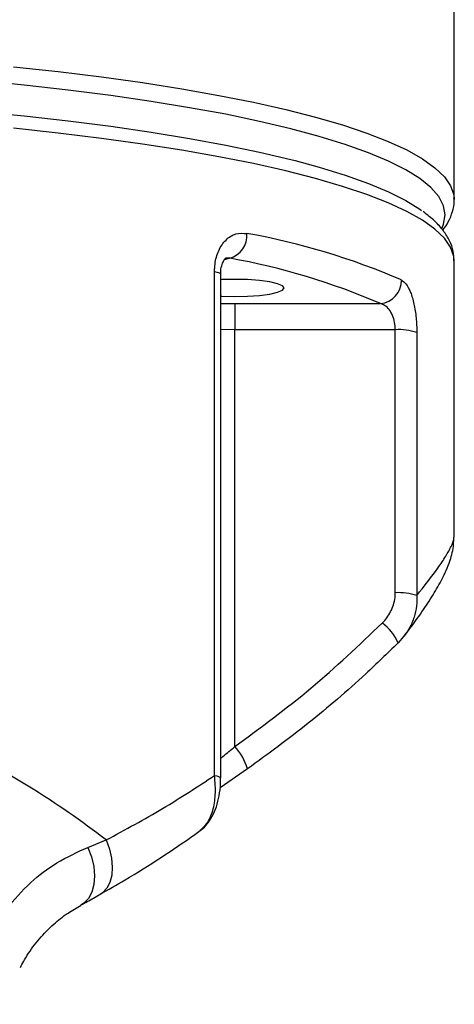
# Model space of a CAD drawing. Extents: x 3373 to 3643, y 1594 to 2429.
# Tile 5 of 8: x 3565 to 3613, y 1798 to 1907. Entities that reach past the tile are written whole.
import ezdxf

# ---------------------------------------------------------------- set-up
doc = ezdxf.new("R2010")
doc.units = 0
doc.header["$LTSCALE"] = 5
doc.layers.get('0').update_dxf_attribs({"linetype": 'CONTINUOUS'})

msp = doc.modelspace()

# ---------------------------------------------------------------- linework, layer by layer
at = {"color": 7, "linetype": 'CONTINUOUS'}
for p, q in [((3613.39, 1887.21), (3613.39, 2044.33)), ((3613.39, 1887.29), (3613.39, 1887.21)), ((3588.44, 1880.7), (3587.85, 1880.52)), ((3588.44, 1880.7), (3588, 1880.71)), ((3613.39, 1849.7), (3613.39, 1880.39)), ((3586.76, 1823.24), (3586.76, 1879.22)), ((3587.44, 1822.94), (3587.44, 1878.92)), ((3587.44, 1875.68), (3589.01, 1875.66)), ((3589.01, 1875.66), (3605.19, 1875.66)), ((3589.01, 1875.66), (3589.01, 1872.76)), ((3589.01, 1872.76), (3587.44, 1872.78)), ((3589.01, 1826.46), (3589.01, 1872.76)), ((3606.85, 1872.76), (3589.01, 1872.76)), ((3606.85, 1843.54), (3606.85, 1872.76)), ((3609.24, 1872.45), (3609.24, 1843.23)), ((3613.35, 1849.67), (3613.35, 1849.7)), ((3607.8, 1838.7), (3607.15, 1837.96)), ((3590.42, 1823.97), (3587.37, 1821.87)), ((3572.67, 1815.26), (3574.71, 1816.08))]:
    msp.add_line(p, q, dxfattribs=at)
at = {"color": 7, "linetype": 'CONTINUOUS', "flags": 128}
for points in [[(3564.39, 1901.95), (3569.38, 1901.42), (3574.18, 1900.83), (3578.76, 1900.2), (3583.12, 1899.52), (3587.23, 1898.79), (3591.09, 1898.02), (3594.68, 1897.22), (3597.98, 1896.38), (3600.99, 1895.5), (3603.69, 1894.6), (3606.07, 1893.67), (3608.13, 1892.72), (3609.86, 1891.74), (3611.25, 1890.75), (3612.3, 1889.75), (3613, 1888.74), (3613.35, 1887.72), (3613.39, 1887.29)], [(3612.05, 1884.09), (3612.22, 1884.49), (3612.39, 1885.51), (3612.22, 1886.53), (3611.69, 1887.54), (3610.8, 1888.55), (3609.57, 1889.54), (3608, 1890.52), (3606.09, 1891.48), (3603.85, 1892.42), (3601.28, 1893.34), (3598.4, 1894.22), (3595.22, 1895.08), (3591.75, 1895.9), (3588, 1896.68), (3583.98, 1897.42), (3579.72, 1898.12), (3575.22, 1898.77), (3570.5, 1899.37), (3565.58, 1899.92), (3560.47, 1900.42)], [(3535.3, 1898.58), (3538.61, 1898.45), (3544.25, 1898.18), (3549.79, 1897.85), (3555.2, 1897.46), (3560.47, 1897.01), (3565.58, 1896.51), (3570.5, 1895.96), (3575.22, 1895.36), (3579.72, 1894.71), (3583.98, 1894.01), (3588, 1893.27), (3591.75, 1892.49), (3595.22, 1891.67), (3595.71, 1891.54)], [(3613.39, 1880.39), (3613.35, 1880.9), (3613, 1881.92), (3612.3, 1882.93), (3611.25, 1883.93), (3609.86, 1884.92), (3608.13, 1885.89), (3606.07, 1886.85), (3603.69, 1887.78), (3600.99, 1888.68), (3597.98, 1889.55), (3594.68, 1890.39), (3591.09, 1891.2), (3587.23, 1891.97), (3583.12, 1892.69), (3578.76, 1893.37), (3574.18, 1894.01), (3569.38, 1894.59), (3564.39, 1895.13)], [(3595.71, 1891.54), (3598.4, 1890.81), (3601.28, 1889.93), (3603.85, 1889.01), (3606.09, 1888.07), (3608, 1887.11), (3609.57, 1886.13), (3609.76, 1886)], [(3586.76, 1879.22), (3587.01, 1879.16), (3587.2, 1879.1), (3587.34, 1879.04), (3587.42, 1878.97), (3587.44, 1878.92)], [(3594.51, 1877.4), (3594.32, 1877.64), (3593.77, 1877.87), (3592.89, 1878.07), (3591.76, 1878.22), (3590.43, 1878.32), (3589.01, 1878.35), (3587.58, 1878.32), (3587.44, 1878.31)], [(3587.44, 1876.48), (3587.58, 1876.47), (3589.01, 1876.44), (3590.43, 1876.47), (3591.76, 1876.57), (3592.89, 1876.72), (3593.77, 1876.92), (3594.32, 1877.15), (3594.51, 1877.4)], [(3586.76, 1823.24), (3587.01, 1823.19), (3587.2, 1823.13), (3587.34, 1823.06), (3587.42, 1822.99), (3587.44, 1822.94)], [(3574.71, 1816.08), (3575.08, 1815.06), (3575.31, 1814.04), (3575.39, 1813.06), (3575.33, 1812.16), (3575.12, 1811.37), (3574.77, 1810.71), (3574.29, 1810.2), (3574.03, 1810.03)], [(3572.67, 1815.26), (3573.07, 1814.19), (3573.32, 1813.12), (3573.41, 1812.09), (3573.34, 1811.13), (3573.11, 1810.29), (3572.73, 1809.58), (3572.21, 1809.05), (3571.91, 1808.85)]]:
    msp.add_lwpolyline(points, dxfattribs=at)
at = {"color": 7, "linetype": 'CONTINUOUS'}
for centre, radius, start, end in [((3587.7, 1883.25), 2.66, 286.148, 4.0638), ((3576.44, 1806.01), 78.68, 66.7088, 79.8121), ((3574.88, 1805.24), 76.67, 66.7088, 79.812), ((3604.95, 1878.24), 2.59, 275.3842, 0.5931), ((3607.23, 1866.27), 6.5, 71.9408, 93.3447), ((3607.23, 1837.05), 6.5, 71.9408, 93.3447), ((3602.22, 1835.88), 5.35, 22.8219, 53.3969), ((3584.26, 1822.11), 6.44, 16.8108, 42.4785)]:
    msp.add_arc(centre, radius, start, end, dxfattribs=at)
msp.add_ellipse((3515.39, 1736.88), major_axis=(0, 99.49), ratio=0.985065, start_param=5.633125, end_param=5.842769, dxfattribs=at)
for points, knots in [([(3612.13, 1883.81), (3612.35, 1884.11), (3612.81, 1884.74), (3613.23, 1885.84), (3613.43, 1886.74), (3613.37, 1887.23), (3613.36, 1887.33)], [0, 0, 0, 0, 0.287264, 0.612059, 0.921936, 1, 1, 1, 1]), ([(3613.37, 1880.39), (3613.36, 1880.75), (3613.33, 1881.53), (3612.9, 1882.66), (3612.21, 1883.78), (3611.26, 1884.86), (3610.4, 1885.52), (3609.96, 1885.87)], [0, 0, 0, 0, 0.164188, 0.354727, 0.553224, 0.769728, 1, 1, 1, 1]), ([(3586.76, 1879.22), (3586.77, 1879.5), (3586.8, 1880.33), (3587.18, 1881.63), (3588, 1882.82), (3589.12, 1883.52), (3589.94, 1883.47), (3590.35, 1883.44)], [0, 0, 0, 0, 0.105766, 0.314155, 0.535345, 0.767215, 1, 1, 1, 1]), ([(3587.45, 1878.92), (3587.45, 1878.99), (3587.42, 1879.33), (3587.54, 1879.88), (3587.75, 1880.42), (3587.96, 1880.7), (3588.04, 1880.73), (3588.02, 1880.72), (3588.02, 1880.72)], [0, 0, 0, 0, 0.05417, 0.276658, 0.499228, 0.728088, 0.972917, 1, 1, 1, 1]), ([(3607.54, 1878.27), (3607.71, 1878.15), (3608.07, 1877.9), (3608.55, 1876.99), (3608.94, 1875.67), (3609.19, 1874.09), (3609.23, 1873), (3609.24, 1872.45)], [0, 0, 0, 0, 0.179599, 0.394846, 0.600154, 0.800563, 1, 1, 1, 1]), ([(3606.85, 1872.76), (3606.83, 1873.04), (3606.8, 1873.59), (3606.55, 1874.38), (3606.17, 1875.04), (3605.7, 1875.48), (3605.35, 1875.6), (3605.19, 1875.66)], [0, 0, 0, 0, 0.188646, 0.382175, 0.587131, 0.809687, 1, 1, 1, 1]), ([(3607.83, 1838.72), (3608.26, 1839.29), (3609.25, 1840.58), (3610.49, 1842.41), (3611.62, 1844.25), (3612.39, 1845.73), (3612.9, 1846.96), (3613.18, 1847.95), (3613.34, 1848.79), (3613.34, 1849.43), (3613.35, 1849.68)], [0, 0, 0, 0, 0.146245, 0.332376, 0.518638, 0.711276, 0.824553, 0.896125, 0.959314, 1, 1, 1, 1]), ([(3609.24, 1843.23), (3610.08, 1844.29), (3611.38, 1845.93), (3612.5, 1847.64), (3613.09, 1848.72), (3613.39, 1849.41), (3613.36, 1849.62), (3613.35, 1849.67)], [0, 0, 0, 0, 0.351751, 0.54091, 0.730897, 0.923791, 1, 1, 1, 1]), ([(3605.41, 1840.18), (3605.59, 1840.37), (3605.94, 1840.75), (3606.35, 1841.44), (3606.67, 1842.19), (3606.8, 1842.82), (3606.84, 1843.28), (3606.85, 1843.45), (3606.85, 1843.54)], [0, 0, 0, 0, 0.2057986, 0.4168898, 0.6352348, 0.8601284, 0.9299406, 1, 1, 1, 1]), ([(3609.24, 1843.23), (3609.25, 1842.95), (3609.26, 1842.25), (3609.06, 1841.11), (3608.61, 1839.94), (3608.17, 1839.12), (3607.85, 1838.76), (3607.8, 1838.7)], [0, 0, 0, 0, 0.171058, 0.432789, 0.704303, 0.949718, 1, 1, 1, 1]), ([(3589.01, 1826.46), (3591.88, 1828.57), (3597.64, 1832.79), (3602.82, 1837.71), (3605.41, 1840.18)], [0, 0, 0, 0, 0.498189, 1, 1, 1, 1]), ([(3607.15, 1837.96), (3605.96, 1836.8), (3602.76, 1833.71), (3597.24, 1828.95), (3592.7, 1825.64), (3590.42, 1823.97)], [0, 0, 0, 0, 0.227731, 0.613032, 1, 1, 1, 1]), ([(3587.44, 1825.15), (3587.52, 1825.22), (3588.04, 1825.65), (3588.57, 1826.09), (3589.01, 1826.46)], [0, 0, 0, 0, 0.164228, 1, 1, 1, 1]), ([(3574.71, 1816.08), (3576.84, 1817.23), (3581.13, 1819.55), (3584.88, 1822.01), (3586.76, 1823.24)], [0, 0, 0, 0, 0.498485, 1, 1, 1, 1]), ([(3585.15, 1817.15), (3585.41, 1817.37), (3586, 1817.88), (3586.6, 1819.28), (3586.93, 1821.15), (3586.82, 1822.51), (3586.76, 1823.24)], [0, 0, 0, 0, 0.2042864, 0.463754, 0.7131854, 1, 1, 1, 1]), ([(3585.16, 1817.15), (3585.2, 1817.17), (3585.5, 1817.34), (3585.97, 1817.87), (3586.55, 1818.71), (3586.99, 1819.78), (3587.29, 1821), (3587.44, 1822.09), (3587.42, 1822.73), (3587.42, 1822.94)], [0, 0, 0, 0, 0.018982, 0.171093, 0.338068, 0.517869, 0.709575, 0.907078, 1, 1, 1, 1]), ([(3574, 1810.03), (3574.94, 1810.56), (3577.29, 1811.88), (3580.79, 1814.11), (3583.56, 1815.96), (3584.96, 1816.99), (3585.16, 1817.14)], [0, 0, 0, 0, 0.235498, 0.582684, 0.938964, 1, 1, 1, 1]), ([(3559.6, 1797.82), (3559.69, 1798.28), (3559.9, 1799.39), (3560.46, 1801.95), (3561.64, 1805.16), (3563.56, 1808.44), (3566.09, 1811.28), (3569.16, 1813.66), (3571.49, 1814.72), (3572.67, 1815.26)], [0, 0, 0, 0, 0.116745, 0.281938, 0.450426, 0.595268, 0.743281, 0.870332, 1, 1, 1, 1]), ([(3571.91, 1808.86), (3572.38, 1809.11), (3573.07, 1809.49), (3573.79, 1809.9), (3574.02, 1810.03)], [0, 0, 0, 0, 0.668867, 1, 1, 1, 1]), ([(3565.17, 1801.92), (3565.41, 1802.38), (3566, 1803.45), (3567.23, 1805.1), (3568.76, 1806.67), (3570.32, 1807.93), (3571.43, 1808.54), (3571.93, 1808.82)], [0, 0, 0, 0, 0.174235, 0.413245, 0.643247, 0.840102, 1, 1, 1, 1])]:
    msp.add_open_spline(points, degree=3, knots=knots, dxfattribs=at)

doc.saveas('drawing.dxf')
